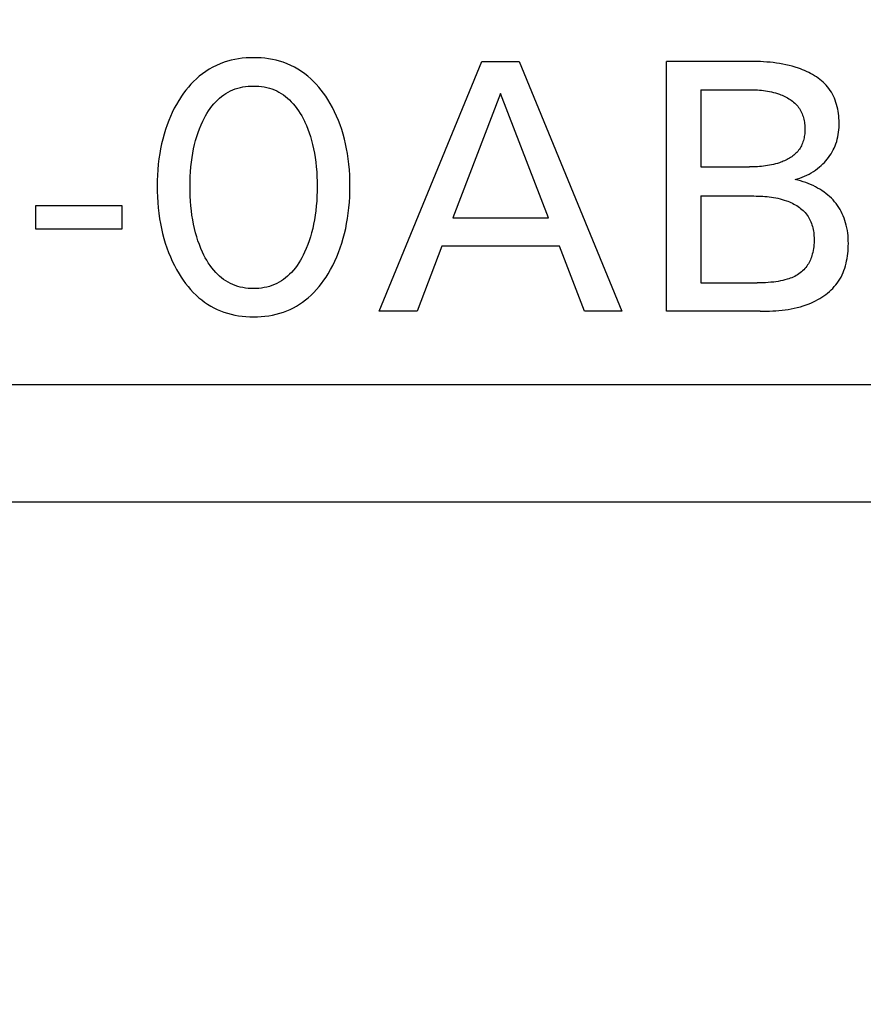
# Model space of a CAD drawing. Extents: x 0 to 841, y 0 to 594.
# Tile 59 of 65: x 315.62 to 321.35, y 547.54 to 554.24. Entities that reach past the tile are written whole.
import ezdxf
from ezdxf.enums import TextEntityAlignment as Align

# ---------------------------------------------------------------- set-up
doc = ezdxf.new("R2010")
doc.units = 0
doc.header["$LTSCALE"] = 46.255
doc.layers.add('10000_FRONT', color=7, linetype='CONTINUOUS')
doc.layers.add('10100_DIM_FRONT', color=7, linetype='CONTINUOUS')
doc.dimstyles.get("Standard").update_dxf_attribs({"dimtxt": 2.5, "dimasz": 2.5, "dimexe": 1.25, "dimexo": 0.625, "dimtad": 1, "dimcen": 2.5, "dimazin": 3, "dimtfac": 1, "dimtmove": 0, "dimatfit": 3})

# ---------------------------------------------------------------- blocks, each defined once
blk = doc.blocks.new('*D0')
at = {"layer": '10100_DIM_FRONT', "color": 7, "linetype": 'CONTINUOUS'}
for p, q in [((300.0881, 565.1891), (300.0881, 261.9906)), ((349.8381, 565.1891), (349.8381, 261.9906)), ((300.0881, 263.9906), (324.9631, 263.9906)), ((349.8381, 263.9906), (324.9631, 263.9906))]:
    blk.add_line(p, q, dxfattribs=at)
for points in [[(303.5881, 264.4906), (300.0881, 263.9906), (303.5881, 263.4906)], [(346.3381, 263.4906), (349.8381, 263.9906), (346.3381, 264.4906)]]:
    blk.add_solid(points, dxfattribs=at)
blk.add_text('49.8', height=3.5, dxfattribs=at).set_placement((323.5001, 264.8656), (333.7501, 264.8656), align=Align.FIT)

msp = doc.modelspace()

# ---------------------------------------------------------------- linework, layer by layer
at = {"layer": '10000_FRONT', "color": 7, "linetype": 'CONTINUOUS'}
for p, q in [((317.0801, 553.9726), (317.0552, 553.9671)), ((317.1053, 553.9769), (317.0801, 553.9726)), ((317.1307, 553.9803), (317.1053, 553.9769)), ((317.1562, 553.9826), (317.1307, 553.9803)), ((317.1818, 553.984), (317.1562, 553.9826)), ((317.2074, 553.9844), (317.1818, 553.984)), ((317.2331, 553.984), (317.2074, 553.9844)), ((317.2588, 553.9826), (317.2331, 553.984)), ((317.2843, 553.9803), (317.2588, 553.9826)), ((317.3098, 553.977), (317.2843, 553.9803)), ((317.335, 553.9726), (317.3098, 553.977)), ((317.36, 553.9671), (317.335, 553.9726)), ((316.9058, 553.906), (316.8824, 553.8912)), ((316.93, 553.9197), (316.9058, 553.906)), ((316.9548, 553.9321), (316.93, 553.9197)), ((316.9803, 553.9431), (316.9548, 553.9321)), ((317.0062, 553.9528), (316.9803, 553.9431)), ((317.0305, 553.9605), (317.0062, 553.9528)), ((317.0552, 553.9671), (317.0305, 553.9605)), ((317.3847, 553.9606), (317.36, 553.9671)), ((317.4091, 553.9528), (317.3847, 553.9606)), ((317.4351, 553.9431), (317.4091, 553.9528)), ((317.4605, 553.9321), (317.4351, 553.9431)), ((317.4854, 553.9197), (317.4605, 553.9321)), ((317.5095, 553.9061), (317.4854, 553.9197)), ((317.533, 553.8912), (317.5095, 553.9061)), ((318.0616, 552.2591), (318.7592, 553.9591)), ((318.7592, 553.9591), (319.0146, 553.9591)), ((319.0146, 553.9591), (319.7122, 552.2591)), ((320.017, 552.2591), (320.017, 553.9591)), ((320.5895, 553.959), (320.017, 553.9591)), ((320.6113, 553.9587), (320.5895, 553.959)), ((320.6332, 553.9582), (320.6113, 553.9587)), ((320.655, 553.9574), (320.6332, 553.9582)), ((320.6768, 553.9563), (320.655, 553.9574)), ((320.6986, 553.9548), (320.6768, 553.9563)), ((320.7204, 553.9529), (320.6986, 553.9548)), ((320.7421, 553.9507), (320.7204, 553.9529)), ((320.7638, 553.9479), (320.7421, 553.9507)), ((320.7855, 553.9447), (320.7638, 553.9479)), ((320.8071, 553.9409), (320.7855, 553.9447)), ((320.8286, 553.9366), (320.8071, 553.9409)), ((320.85, 553.9316), (320.8286, 553.9366)), ((320.8713, 553.926), (320.85, 553.9316)), ((320.8926, 553.9198), (320.8713, 553.926)), ((320.9137, 553.9128), (320.8926, 553.9198)), ((320.9279, 553.9077), (320.9137, 553.9128)), ((320.9419, 553.9022), (320.9279, 553.9077)), ((316.8182, 553.8409), (316.7994, 553.8229)), ((316.8379, 553.858), (316.8182, 553.8409)), ((316.8597, 553.8752), (316.8379, 553.858)), ((316.8824, 553.8912), (316.8597, 553.8752)), ((317.5556, 553.8752), (317.533, 553.8912)), ((317.5774, 553.858), (317.5556, 553.8752)), ((317.597, 553.8409), (317.5774, 553.858)), ((317.6158, 553.8229), (317.597, 553.8409)), ((320.9559, 553.8964), (320.9419, 553.9022)), ((320.9697, 553.8902), (320.9559, 553.8964)), ((320.9834, 553.8836), (320.9697, 553.8902)), ((320.9968, 553.8767), (320.9834, 553.8836)), ((321.01, 553.8694), (320.9968, 553.8767)), ((321.0229, 553.8617), (321.01, 553.8694)), ((321.0355, 553.8536), (321.0229, 553.8617)), ((321.0477, 553.8451), (321.0355, 553.8536)), ((321.0596, 553.8362), (321.0477, 553.8451)), ((316.7641, 553.7845), (316.7476, 553.7642)), ((316.7813, 553.8041), (316.7641, 553.7845)), ((316.7994, 553.8229), (316.7813, 553.8041)), ((317.0662, 553.765), (317.083, 553.7715)), ((317.083, 553.7715), (317.1001, 553.777)), ((317.1001, 553.777), (317.1176, 553.7816)), ((317.1176, 553.7816), (317.1352, 553.7853)), ((317.1352, 553.7853), (317.1531, 553.7881)), ((317.1531, 553.7881), (317.1711, 553.7901)), ((317.1711, 553.7901), (317.1892, 553.7913)), ((317.1892, 553.7913), (317.2074, 553.7916)), ((317.2074, 553.7916), (317.2256, 553.7913)), ((317.2256, 553.7913), (317.2437, 553.7901)), ((317.2437, 553.7901), (317.2617, 553.7881)), ((317.2617, 553.7881), (317.2796, 553.7853)), ((317.2796, 553.7853), (317.2972, 553.7816)), ((317.2972, 553.7816), (317.3147, 553.777)), ((317.3147, 553.777), (317.3318, 553.7715)), ((317.3318, 553.7715), (317.3486, 553.765)), ((317.6338, 553.8041), (317.6158, 553.8229)), ((317.651, 553.7845), (317.6338, 553.8041)), ((317.6674, 553.7642), (317.651, 553.7845)), ((321.0711, 553.8269), (321.0596, 553.8362)), ((321.0822, 553.8171), (321.0711, 553.8269)), ((321.0927, 553.807), (321.0822, 553.8171)), ((321.1028, 553.7964), (321.0927, 553.807)), ((321.1123, 553.7853), (321.1028, 553.7964)), ((321.1213, 553.7738), (321.1123, 553.7853)), ((321.1299, 553.7616), (321.1213, 553.7738)), ((316.7168, 553.722), (316.7026, 553.7001)), ((316.7318, 553.7434), (316.7168, 553.722)), ((316.7476, 553.7642), (316.7318, 553.7434)), ((316.9635, 553.6975), (316.9766, 553.7093)), ((316.9766, 553.7093), (316.9903, 553.7204)), ((316.9903, 553.7204), (317.0046, 553.7309)), ((317.0046, 553.7309), (317.0193, 553.7407)), ((317.0193, 553.7407), (317.0345, 553.7496)), ((317.0345, 553.7496), (317.0501, 553.7578)), ((317.0501, 553.7578), (317.0662, 553.765)), ((317.3486, 553.765), (317.3647, 553.7578)), ((317.3647, 553.7578), (317.3803, 553.7496)), ((317.3803, 553.7496), (317.3955, 553.7407)), ((317.3955, 553.7407), (317.4102, 553.7309)), ((317.4102, 553.7309), (317.4245, 553.7204)), ((317.4245, 553.7204), (317.4382, 553.7093)), ((317.4382, 553.7093), (317.4513, 553.6975)), ((317.6831, 553.7434), (317.6674, 553.7642)), ((317.698, 553.722), (317.6831, 553.7434)), ((317.7122, 553.7001), (317.698, 553.722)), ((318.8881, 553.7398), (318.5628, 552.8953)), ((319.2146, 552.8953), (318.8881, 553.7398)), ((320.2496, 553.7663), (320.2496, 553.241)), ((320.2496, 553.7663), (320.5813, 553.7663)), ((320.5813, 553.7663), (320.595, 553.7661)), ((320.595, 553.7661), (320.6088, 553.7658)), ((320.6088, 553.7658), (320.6225, 553.7652)), ((320.6225, 553.7652), (320.6362, 553.7645)), ((320.6362, 553.7645), (320.6499, 553.7636)), ((320.6499, 553.7636), (320.6636, 553.7624)), ((320.6636, 553.7624), (320.6772, 553.7609)), ((320.6772, 553.7609), (320.6908, 553.7591)), ((320.6908, 553.7591), (320.7044, 553.757)), ((320.7044, 553.757), (320.7179, 553.7545)), ((320.7179, 553.7545), (320.7314, 553.7517)), ((320.7314, 553.7517), (320.7448, 553.7485)), ((320.7448, 553.7485), (320.7581, 553.7449)), ((320.7581, 553.7449), (320.7713, 553.7408)), ((320.7713, 553.7408), (320.7845, 553.7362)), ((320.7845, 553.7362), (320.794, 553.7326)), ((320.794, 553.7326), (320.8034, 553.7288)), ((320.8034, 553.7288), (320.8127, 553.7246)), ((320.8127, 553.7246), (320.8218, 553.7202)), ((320.8218, 553.7202), (320.8309, 553.7156)), ((320.8309, 553.7156), (320.8398, 553.7107)), ((320.8398, 553.7107), (320.8484, 553.7054)), ((320.8484, 553.7054), (320.8569, 553.7)), ((321.1379, 553.7489), (321.1299, 553.7616)), ((321.1453, 553.7357), (321.1379, 553.7489)), ((321.1521, 553.7222), (321.1453, 553.7357)), ((321.1583, 553.7084), (321.1521, 553.7222)), ((321.1639, 553.6942), (321.1583, 553.7084)), ((316.668, 553.6398), (316.6544, 553.6124)), ((316.6827, 553.6668), (316.668, 553.6398)), ((316.6983, 553.6932), (316.6827, 553.6668)), ((316.7026, 553.7001), (316.6983, 553.6932)), ((316.9009, 553.6222), (316.9123, 553.6387)), ((316.9123, 553.6387), (316.9244, 553.6548)), ((316.9244, 553.6548), (316.9373, 553.6703)), ((316.9373, 553.6703), (316.9509, 553.6851)), ((316.9509, 553.6851), (316.9635, 553.6975)), ((317.4513, 553.6975), (317.4639, 553.6851)), ((317.4639, 553.6851), (317.4775, 553.6703)), ((317.4775, 553.6703), (317.4904, 553.6548)), ((317.4904, 553.6548), (317.5025, 553.6387)), ((317.5025, 553.6387), (317.5139, 553.6222)), ((317.7287, 553.6726), (317.7122, 553.7001)), ((317.7442, 553.6446), (317.7287, 553.6726)), ((317.7587, 553.616), (317.7442, 553.6446)), ((320.8569, 553.7), (320.8652, 553.6942)), ((320.8652, 553.6942), (320.8732, 553.6882)), ((320.8732, 553.6882), (320.8809, 553.6818)), ((320.8809, 553.6818), (320.8883, 553.6752)), ((320.8883, 553.6752), (320.8955, 553.6683)), ((320.8955, 553.6683), (320.9022, 553.6611)), ((320.9022, 553.6611), (320.9086, 553.6536)), ((320.9086, 553.6536), (320.9146, 553.6459)), ((320.9146, 553.6459), (320.9202, 553.6379)), ((320.9202, 553.6379), (320.9253, 553.6296)), ((321.1689, 553.6797), (321.1639, 553.6942)), ((321.1734, 553.665), (321.1689, 553.6797)), ((321.1774, 553.6501), (321.1734, 553.665)), ((321.1808, 553.635), (321.1774, 553.6501)), ((316.6416, 553.5845), (316.6298, 553.5563)), ((316.6544, 553.6124), (316.6416, 553.5845)), ((316.8616, 553.5519), (316.8706, 553.5699)), ((316.8706, 553.5699), (316.8801, 553.5877)), ((316.8801, 553.5877), (316.8902, 553.6051)), ((316.8902, 553.6051), (316.9009, 553.6222)), ((317.5139, 553.6222), (317.5246, 553.6051)), ((317.5246, 553.6051), (317.5347, 553.5877)), ((317.5347, 553.5877), (317.5442, 553.5699)), ((317.5442, 553.5699), (317.5532, 553.5519)), ((317.7721, 553.587), (317.7587, 553.616)), ((317.7845, 553.5575), (317.7721, 553.587)), ((320.9253, 553.6296), (320.9301, 553.6211)), ((320.9301, 553.6211), (320.9344, 553.6123)), ((320.9344, 553.6123), (320.9384, 553.6033)), ((320.9384, 553.6033), (320.942, 553.5941)), ((320.942, 553.5941), (320.9452, 553.5848)), ((320.9452, 553.5848), (320.9481, 553.5752)), ((320.9481, 553.5752), (320.9505, 553.5656)), ((321.1836, 553.6197), (321.1808, 553.635)), ((321.186, 553.6043), (321.1836, 553.6197)), ((321.1879, 553.5889), (321.186, 553.6043)), ((321.1892, 553.5733), (321.1879, 553.5889)), ((321.1901, 553.5578), (321.1892, 553.5733)), ((316.6189, 553.5277), (316.6079, 553.4957)), ((316.6298, 553.5563), (316.6189, 553.5277)), ((316.8396, 553.5009), (316.8501, 553.5266)), ((316.8501, 553.5266), (316.8616, 553.5519)), ((317.5532, 553.5519), (317.5557, 553.5465)), ((317.5557, 553.5465), (317.5666, 553.5222)), ((317.5666, 553.5222), (317.5765, 553.4975)), ((317.7959, 553.5277), (317.7845, 553.5575)), ((317.8069, 553.4957), (317.7959, 553.5277)), ((320.9505, 553.5656), (320.9527, 553.5558)), ((320.9527, 553.5558), (320.9544, 553.5458)), ((320.9544, 553.5458), (320.9558, 553.5358)), ((320.9558, 553.5358), (320.9569, 553.5258)), ((320.9569, 553.5258), (320.9576, 553.5156)), ((320.9576, 553.5156), (320.958, 553.5054)), ((320.958, 553.5054), (320.958, 553.4953)), ((321.1887, 553.4933), (321.1898, 553.5095)), ((321.1898, 553.5095), (321.1905, 553.5259)), ((321.1905, 553.5422), (321.1901, 553.5578)), ((321.1905, 553.5259), (321.1905, 553.5422)), ((316.5981, 553.4634), (316.5892, 553.4309)), ((316.6079, 553.4957), (316.5981, 553.4634)), ((316.8134, 553.4219), (316.8213, 553.4485)), ((316.8213, 553.4485), (316.83, 553.4748)), ((316.83, 553.4748), (316.8396, 553.5009)), ((317.5765, 553.4975), (317.5856, 553.4726)), ((317.5856, 553.4726), (317.5939, 553.4474)), ((317.5939, 553.4474), (317.6014, 553.4219)), ((317.8167, 553.4635), (317.8069, 553.4957)), ((317.8256, 553.4309), (317.8167, 553.4635)), ((320.9518, 553.4383), (320.9496, 553.4291)), ((320.9536, 553.4476), (320.9518, 553.4383)), ((320.9551, 553.457), (320.9536, 553.4476)), ((320.9563, 553.4665), (320.9551, 553.457)), ((320.9572, 553.4761), (320.9563, 553.4665)), ((320.9577, 553.4857), (320.9572, 553.4761)), ((320.958, 553.4953), (320.9577, 553.4857)), ((321.1781, 553.4298), (321.1817, 553.4454)), ((321.1817, 553.4454), (321.1846, 553.4612)), ((321.1846, 553.4612), (321.1869, 553.4772)), ((321.1869, 553.4772), (321.1887, 553.4933)), ((316.5814, 553.398), (316.5746, 553.3649)), ((316.5892, 553.4309), (316.5814, 553.398)), ((316.7992, 553.3635), (316.8059, 553.3928)), ((316.8059, 553.3928), (316.8134, 553.4219)), ((317.6014, 553.4219), (317.6089, 553.3928)), ((317.6089, 553.3928), (317.6156, 553.3635)), ((317.8334, 553.398), (317.8256, 553.4309)), ((317.8402, 553.3649), (317.8334, 553.398)), ((320.9249, 553.3691), (320.92, 553.3614)), ((320.9295, 553.3771), (320.9249, 553.3691)), ((320.9337, 553.3852), (320.9295, 553.3771)), ((320.9376, 553.3936), (320.9337, 553.3852)), ((320.9411, 553.4022), (320.9376, 553.3936)), ((320.9443, 553.411), (320.9411, 553.4022)), ((320.9471, 553.42), (320.9443, 553.411)), ((320.9496, 553.4291), (320.9471, 553.42)), ((321.1507, 553.3564), (321.1572, 553.3697)), ((321.1572, 553.3697), (321.1635, 553.3843)), ((321.1635, 553.3843), (321.169, 553.3992)), ((321.169, 553.3992), (321.1739, 553.4144)), ((321.1739, 553.4144), (321.1781, 553.4298)), ((316.5687, 553.3317), (316.5634, 553.2953)), ((316.5746, 553.3649), (316.5687, 553.3317)), ((316.7845, 553.2745), (316.7886, 553.3043)), ((316.7886, 553.3043), (316.7935, 553.334)), ((316.7935, 553.334), (316.7992, 553.3635)), ((317.6156, 553.3635), (317.6213, 553.334)), ((317.6213, 553.334), (317.6262, 553.3043)), ((317.6262, 553.3043), (317.6303, 553.2745)), ((317.8461, 553.3317), (317.8402, 553.3649)), ((317.8514, 553.2953), (317.8461, 553.3317)), ((320.8607, 553.3053), (320.8528, 553.3003)), ((320.8684, 553.3104), (320.8607, 553.3053)), ((320.8758, 553.3159), (320.8684, 553.3104)), ((320.8831, 553.3216), (320.8758, 553.3159)), ((320.89, 553.3275), (320.8831, 553.3216)), ((320.8966, 553.3337), (320.89, 553.3275)), ((320.903, 553.3402), (320.8966, 553.3337)), ((320.909, 553.347), (320.903, 553.3402)), ((320.9146, 553.354), (320.909, 553.347)), ((320.92, 553.3614), (320.9146, 553.354)), ((321.11, 553.2943), (321.1192, 553.3061)), ((321.1192, 553.3061), (321.1279, 553.3182)), ((321.1279, 553.3182), (321.1361, 553.3306)), ((321.1361, 553.3306), (321.1437, 553.3433)), ((321.1437, 553.3433), (321.1507, 553.3564)), ((316.5592, 553.2588), (316.556, 553.2223)), ((316.5634, 553.2953), (316.5592, 553.2588)), ((316.7782, 553.2087), (316.7809, 553.2417)), ((316.7809, 553.2417), (316.7845, 553.2745)), ((317.6303, 553.2745), (317.6339, 553.2417)), ((317.6339, 553.2417), (317.6366, 553.2087)), ((317.8556, 553.2588), (317.8514, 553.2953)), ((317.8588, 553.2223), (317.8556, 553.2588)), ((320.2496, 553.241), (320.5813, 553.2411)), ((320.595, 553.2413), (320.5813, 553.2411)), ((320.6087, 553.2416), (320.595, 553.2413)), ((320.6223, 553.2421), (320.6087, 553.2416)), ((320.636, 553.2428), (320.6223, 553.2421)), ((320.6496, 553.2437), (320.636, 553.2428)), ((320.6633, 553.2448), (320.6496, 553.2437)), ((320.6769, 553.2462), (320.6633, 553.2448)), ((320.6905, 553.2478), (320.6769, 553.2462)), ((320.704, 553.2498), (320.6905, 553.2478)), ((320.7176, 553.2521), (320.704, 553.2498)), ((320.731, 553.2548), (320.7176, 553.2521)), ((320.7445, 553.2578), (320.731, 553.2548)), ((320.7579, 553.2612), (320.7445, 553.2578)), ((320.7712, 553.265), (320.7579, 553.2612)), ((320.7845, 553.2693), (320.7712, 553.265)), ((320.7933, 553.2724), (320.7845, 553.2693)), ((320.8021, 553.2757), (320.7933, 553.2724)), ((320.8109, 553.2793), (320.8021, 553.2757)), ((320.8195, 553.283), (320.8109, 553.2793)), ((320.8281, 553.287), (320.8195, 553.283)), ((320.8365, 553.2912), (320.8281, 553.287)), ((320.8447, 553.2956), (320.8365, 553.2912)), ((320.8528, 553.3003), (320.8447, 553.2956)), ((321.0437, 553.2299), (321.0572, 553.2408)), ((321.0572, 553.2408), (321.0686, 553.2507)), ((321.0686, 553.2507), (321.0796, 553.261)), ((321.0796, 553.261), (321.0901, 553.2717)), ((321.0901, 553.2717), (321.1003, 553.2828)), ((321.1003, 553.2828), (321.11, 553.2943)), ((316.5537, 553.1856), (316.5524, 553.1489)), ((316.556, 553.2223), (316.5537, 553.1856)), ((316.7752, 553.1428), (316.7763, 553.1758)), ((316.7763, 553.1758), (316.7782, 553.2087)), ((317.6366, 553.2087), (317.6385, 553.1758)), ((317.6385, 553.1758), (317.6396, 553.1428)), ((317.8611, 553.1856), (317.8588, 553.2223)), ((317.8624, 553.1489), (317.8611, 553.1856)), ((320.923, 553.1649), (320.939, 553.1707)), ((320.939, 553.1707), (320.9548, 553.1772)), ((320.9548, 553.1772), (320.9704, 553.1844)), ((320.9704, 553.1844), (320.9857, 553.1922)), ((320.9857, 553.1922), (321.0007, 553.2007)), ((321.0007, 553.2007), (321.0154, 553.2098)), ((321.0154, 553.2098), (321.0298, 553.2196)), ((321.0298, 553.2196), (321.0437, 553.2299)), ((316.5524, 553.1489), (316.552, 553.1121)), ((316.552, 553.1121), (316.5524, 553.0748)), ((316.7749, 553.1097), (316.7752, 553.1428)), ((316.7752, 553.0762), (316.7749, 553.1097)), ((317.6396, 553.1428), (317.6399, 553.1097)), ((317.6399, 553.1097), (317.6396, 553.0762)), ((317.8628, 553.1121), (317.8624, 553.1489)), ((317.8624, 553.0749), (317.8628, 553.1121)), ((320.8905, 553.1555), (320.9068, 553.1598)), ((320.9089, 553.151), (320.8905, 553.1555)), ((320.9068, 553.1598), (320.923, 553.1649)), ((320.9272, 553.146), (320.9089, 553.151)), ((320.9454, 553.1404), (320.9272, 553.146)), ((320.9634, 553.1342), (320.9454, 553.1404)), ((320.9802, 553.1279), (320.9634, 553.1342)), ((320.9968, 553.121), (320.9802, 553.1279)), ((321.0131, 553.1136), (320.9968, 553.121)), ((321.0292, 553.1057), (321.0131, 553.1136)), ((321.0444, 553.0976), (321.0292, 553.1057)), ((316.5524, 553.0748), (316.5536, 553.0374)), ((316.5536, 553.0374), (316.5558, 553.0001)), ((316.7763, 553.0427), (316.7752, 553.0762)), ((316.7781, 553.0092), (316.7763, 553.0427)), ((317.6385, 553.0427), (317.6367, 553.0092)), ((317.6396, 553.0762), (317.6385, 553.0427)), ((317.8589, 553.0004), (317.8611, 553.0376)), ((317.8611, 553.0376), (317.8624, 553.0749)), ((320.2496, 553.0435), (320.2496, 552.4519)), ((320.2496, 553.0435), (320.6114, 553.0434)), ((320.6114, 553.0434), (320.6263, 553.0432)), ((320.6263, 553.0432), (320.6412, 553.0428)), ((320.6412, 553.0428), (320.6561, 553.0422)), ((320.6561, 553.0422), (320.671, 553.0414)), ((320.671, 553.0414), (320.6858, 553.0404)), ((320.6858, 553.0404), (320.7007, 553.0391)), ((320.7007, 553.0391), (320.7155, 553.0375)), ((320.7155, 553.0375), (320.7303, 553.0356)), ((320.7303, 553.0356), (320.745, 553.0333)), ((321.0593, 553.0889), (321.0444, 553.0976)), ((321.0739, 553.0797), (321.0593, 553.0889)), ((321.0881, 553.07), (321.0739, 553.0797)), ((321.1011, 553.0602), (321.0881, 553.07)), ((321.1138, 553.05), (321.1011, 553.0602)), ((321.126, 553.0393), (321.1138, 553.05)), ((321.1378, 553.0281), (321.126, 553.0393)), ((315.7267, 552.8181), (315.7267, 552.9784)), ((315.7267, 552.9784), (316.3122, 552.9784)), ((316.3122, 552.9784), (316.3122, 552.8181)), ((316.5558, 553.0001), (316.559, 552.9629)), ((316.7808, 552.9758), (316.7781, 553.0092)), ((316.7844, 552.9425), (316.7808, 552.9758)), ((317.634, 552.9758), (317.6304, 552.9425)), ((317.6367, 553.0092), (317.634, 552.9758)), ((317.8558, 552.9633), (317.8589, 553.0004)), ((320.745, 553.0333), (320.7597, 553.0306)), ((320.7597, 553.0306), (320.7743, 553.0276)), ((320.7743, 553.0276), (320.7889, 553.0241)), ((320.7889, 553.0241), (320.8034, 553.0202)), ((320.8034, 553.0202), (320.8178, 553.0158)), ((320.8178, 553.0158), (320.8322, 553.0109)), ((320.8322, 553.0109), (320.8425, 553.0071)), ((320.8425, 553.0071), (320.8527, 553.0029)), ((320.8527, 553.0029), (320.8628, 552.9985)), ((320.8628, 552.9985), (320.8728, 552.9938)), ((320.8728, 552.9938), (320.8827, 552.9888)), ((320.8827, 552.9888), (320.8924, 552.9835)), ((320.8924, 552.9835), (320.9018, 552.9779)), ((320.9018, 552.9779), (320.9111, 552.972)), ((320.9111, 552.972), (320.9201, 552.9658)), ((321.1491, 553.0164), (321.1378, 553.0281)), ((321.1599, 553.0042), (321.1491, 553.0164)), ((321.1702, 552.9916), (321.1599, 553.0042)), ((321.1798, 552.9785), (321.1702, 552.9916)), ((321.1888, 552.965), (321.1798, 552.9785)), ((316.559, 552.9629), (316.5632, 552.9258)), ((316.5632, 552.9258), (316.5684, 552.8888)), ((316.7884, 552.9123), (316.7844, 552.9425)), ((316.7932, 552.8821), (316.7884, 552.9123)), ((317.6264, 552.9123), (317.6216, 552.8821)), ((317.6304, 552.9425), (317.6264, 552.9123)), ((317.8464, 552.8894), (317.8516, 552.9263)), ((317.8516, 552.9263), (317.8558, 552.9633)), ((320.9201, 552.9658), (320.9288, 552.9593)), ((320.9288, 552.9593), (320.9371, 552.9524)), ((320.9371, 552.9524), (320.9452, 552.9453)), ((320.9452, 552.9453), (320.9529, 552.9378)), ((320.9529, 552.9378), (320.9602, 552.93)), ((320.9602, 552.93), (320.9671, 552.9218)), ((320.9671, 552.9218), (320.9735, 552.9133)), ((320.9735, 552.9133), (320.9794, 552.9046)), ((320.9794, 552.9046), (320.9849, 552.8956)), ((321.1972, 552.9512), (321.1888, 552.965)), ((321.205, 552.9369), (321.1972, 552.9512)), ((321.2122, 552.9224), (321.205, 552.9369)), ((321.2188, 552.9075), (321.2122, 552.9224)), ((321.2247, 552.8924), (321.2188, 552.9075)), ((316.5684, 552.8888), (316.5742, 552.8551)), ((316.5742, 552.8551), (316.5809, 552.8215)), ((316.7989, 552.8521), (316.7932, 552.8821)), ((316.8054, 552.8223), (316.7989, 552.8521)), ((317.6159, 552.8521), (317.6094, 552.8223)), ((317.6216, 552.8821), (317.6159, 552.8521)), ((317.8339, 552.822), (317.8406, 552.8556)), ((317.8406, 552.8556), (317.8464, 552.8894)), ((318.5628, 552.8953), (319.2146, 552.8953)), ((320.9849, 552.8956), (320.9899, 552.8864)), ((320.9899, 552.8864), (320.9945, 552.8768)), ((320.9945, 552.8768), (320.9987, 552.867)), ((320.9987, 552.867), (321.0025, 552.857)), ((321.0025, 552.857), (321.0059, 552.8468)), ((321.0059, 552.8468), (321.0089, 552.8365)), ((321.0089, 552.8365), (321.0116, 552.826)), ((321.2301, 552.8771), (321.2247, 552.8924)), ((321.2348, 552.8617), (321.2301, 552.8771)), ((321.2394, 552.8443), (321.2348, 552.8617)), ((321.2433, 552.8269), (321.2394, 552.8443)), ((316.3122, 552.8181), (315.7267, 552.8181)), ((316.5809, 552.8215), (316.5886, 552.7881)), ((316.5886, 552.7881), (316.5973, 552.755)), ((316.8129, 552.7927), (316.8054, 552.8223)), ((316.8206, 552.7657), (316.8129, 552.7927)), ((316.8292, 552.7388), (316.8206, 552.7657)), ((317.5942, 552.7657), (317.5856, 552.7388)), ((317.6019, 552.7927), (317.5942, 552.7657)), ((317.6094, 552.8223), (317.6019, 552.7927)), ((317.8175, 552.7555), (317.8262, 552.7886)), ((317.8262, 552.7886), (317.8339, 552.822)), ((321.0116, 552.826), (321.0138, 552.8154)), ((321.0138, 552.8154), (321.0158, 552.8047)), ((321.0158, 552.8047), (321.0174, 552.794)), ((321.0174, 552.794), (321.0187, 552.7831)), ((321.0187, 552.7831), (321.0196, 552.7723)), ((321.0196, 552.7723), (321.0203, 552.7615)), ((321.2464, 552.8092), (321.2433, 552.8269)), ((321.249, 552.7915), (321.2464, 552.8092)), ((321.2509, 552.7736), (321.249, 552.7915)), ((321.2522, 552.7556), (321.2509, 552.7736)), ((316.5973, 552.755), (316.607, 552.7221)), ((316.607, 552.7221), (316.6178, 552.6896)), ((316.8386, 552.7123), (316.8292, 552.7388)), ((316.849, 552.6861), (316.8386, 552.7123)), ((317.5761, 552.7123), (317.5658, 552.6861)), ((317.5856, 552.7388), (317.5761, 552.7123)), ((317.797, 552.6902), (317.8077, 552.7227)), ((317.8077, 552.7227), (317.8175, 552.7555)), ((318.4881, 552.7025), (318.3194, 552.2591)), ((319.2881, 552.7025), (318.4881, 552.7025)), ((319.4592, 552.2591), (319.2881, 552.7025)), ((321.0195, 552.7112), (321.0182, 552.6982)), ((321.0203, 552.7243), (321.0195, 552.7112)), ((321.0203, 552.7615), (321.0207, 552.7507)), ((321.0207, 552.7374), (321.0203, 552.7243)), ((321.0207, 552.7507), (321.0207, 552.7374)), ((321.2529, 552.7376), (321.2522, 552.7556)), ((321.2523, 552.6856), (321.253, 552.7025)), ((321.2532, 552.7194), (321.2529, 552.7376)), ((321.253, 552.7025), (321.2532, 552.7194)), ((316.6178, 552.6896), (316.629, 552.6594)), ((316.629, 552.6594), (316.6412, 552.6295)), ((316.8604, 552.6603), (316.849, 552.6861)), ((316.8693, 552.6418), (316.8604, 552.6603)), ((316.8788, 552.6235), (316.8693, 552.6418)), ((317.5455, 552.6418), (317.536, 552.6235)), ((317.5544, 552.6603), (317.5455, 552.6418)), ((317.5658, 552.6861), (317.5544, 552.6603)), ((317.7736, 552.6298), (317.7858, 552.6598)), ((317.7858, 552.6598), (317.797, 552.6902)), ((321.0052, 552.6375), (321.0021, 552.628)), ((321.0081, 552.6471), (321.0052, 552.6375)), ((321.0113, 552.6597), (321.0081, 552.6471)), ((321.0141, 552.6724), (321.0113, 552.6597)), ((321.0164, 552.6853), (321.0141, 552.6724)), ((321.0182, 552.6982), (321.0164, 552.6853)), ((321.2449, 552.6184), (321.2475, 552.6351)), ((321.2475, 552.6351), (321.2496, 552.6519)), ((321.2496, 552.6519), (321.2512, 552.6688)), ((321.2512, 552.6688), (321.2523, 552.6856)), ((316.6412, 552.6295), (316.6544, 552.6)), ((316.6544, 552.6), (316.6686, 552.571)), ((316.6686, 552.571), (316.6839, 552.5425)), ((316.8889, 552.6056), (316.8788, 552.6235)), ((316.8996, 552.588), (316.8889, 552.6056)), ((316.9111, 552.571), (316.8996, 552.588)), ((316.9232, 552.5544), (316.9111, 552.571)), ((317.5037, 552.571), (317.4916, 552.5544)), ((317.5152, 552.588), (317.5037, 552.571)), ((317.5259, 552.6056), (317.5152, 552.588)), ((317.536, 552.6235), (317.5259, 552.6056)), ((317.7309, 552.5426), (317.7462, 552.5712)), ((317.7462, 552.5712), (317.7604, 552.6003)), ((317.7604, 552.6003), (317.7736, 552.6298)), ((320.9703, 552.5659), (320.9638, 552.5573)), ((320.9759, 552.5742), (320.9703, 552.5659)), ((320.9812, 552.5827), (320.9759, 552.5742)), ((320.9861, 552.5914), (320.9812, 552.5827)), ((320.9906, 552.6003), (320.9861, 552.5914)), ((320.9947, 552.6094), (320.9906, 552.6003)), ((320.9986, 552.6187), (320.9947, 552.6094)), ((321.0021, 552.628), (320.9986, 552.6187)), ((321.229, 552.5531), (321.2339, 552.5691)), ((321.2339, 552.5691), (321.2381, 552.5853)), ((321.2381, 552.5853), (321.2418, 552.6018)), ((321.2418, 552.6018), (321.2449, 552.6184)), ((316.6839, 552.5425), (316.7002, 552.5145)), ((316.7002, 552.5145), (316.7144, 552.492)), ((316.9361, 552.5384), (316.9232, 552.5544)), ((316.9498, 552.5231), (316.9361, 552.5384)), ((316.9624, 552.5104), (316.9498, 552.5231)), ((316.9756, 552.4983), (316.9624, 552.5104)), ((316.9893, 552.4868), (316.9756, 552.4983)), ((317.4392, 552.4983), (317.4255, 552.4868)), ((317.4524, 552.5104), (317.4392, 552.4983)), ((317.465, 552.5231), (317.4524, 552.5104)), ((317.4787, 552.5384), (317.465, 552.5231)), ((317.4916, 552.5544), (317.4787, 552.5384)), ((317.7005, 552.492), (317.7146, 552.5145)), ((317.7146, 552.5145), (317.7309, 552.5426)), ((320.8979, 552.5017), (320.8882, 552.4966)), ((320.9074, 552.5073), (320.8979, 552.5017)), ((320.9164, 552.5132), (320.9074, 552.5073)), ((320.9252, 552.5196), (320.9164, 552.5132)), ((320.9336, 552.5264), (320.9252, 552.5196)), ((320.9417, 552.5335), (320.9336, 552.5264)), ((320.9495, 552.5411), (320.9417, 552.5335)), ((320.9568, 552.549), (320.9495, 552.5411)), ((320.9638, 552.5573), (320.9568, 552.549)), ((321.2035, 552.492), (321.2108, 552.5067)), ((321.2108, 552.5067), (321.2175, 552.5219)), ((321.2175, 552.5219), (321.2236, 552.5373)), ((321.2236, 552.5373), (321.229, 552.5531)), ((316.7144, 552.492), (316.7293, 552.4699)), ((316.7293, 552.4699), (316.7451, 552.4483)), ((316.7451, 552.4483), (316.7616, 552.4274)), ((317.0036, 552.476), (316.9893, 552.4868)), ((317.0183, 552.4659), (317.0036, 552.476)), ((317.0336, 552.4567), (317.0183, 552.4659)), ((317.0493, 552.4483), (317.0336, 552.4567)), ((317.0655, 552.4408), (317.0493, 552.4483)), ((317.0823, 552.4341), (317.0655, 552.4408)), ((317.0995, 552.4285), (317.0823, 552.4341)), ((317.3325, 552.4341), (317.3153, 552.4285)), ((317.3493, 552.4408), (317.3325, 552.4341)), ((317.3654, 552.4483), (317.3493, 552.4408)), ((317.3812, 552.4567), (317.3654, 552.4483)), ((317.3964, 552.4659), (317.3812, 552.4567)), ((317.4112, 552.476), (317.3964, 552.4659)), ((317.4255, 552.4868), (317.4112, 552.476)), ((317.6535, 552.4274), (317.6699, 552.4484)), ((317.6699, 552.4484), (317.6856, 552.4699)), ((317.6856, 552.4699), (317.7005, 552.492)), ((320.2496, 552.4519), (320.6339, 552.4519)), ((320.6526, 552.452), (320.6339, 552.4519)), ((320.6712, 552.4525), (320.6526, 552.452)), ((320.6899, 552.4533), (320.6712, 552.4525)), ((320.7085, 552.4544), (320.6899, 552.4533)), ((320.7271, 552.456), (320.7085, 552.4544)), ((320.7457, 552.458), (320.7271, 552.456)), ((320.7611, 552.4601), (320.7457, 552.458)), ((320.7764, 552.4625), (320.7611, 552.4601)), ((320.7917, 552.4653), (320.7764, 552.4625)), ((320.8068, 552.4685), (320.7917, 552.4653)), ((320.8219, 552.4723), (320.8068, 552.4685)), ((320.8368, 552.4765), (320.8219, 552.4723)), ((320.8474, 552.4799), (320.8368, 552.4765)), ((320.8578, 552.4835), (320.8474, 552.4799)), ((320.8681, 552.4875), (320.8578, 552.4835)), ((320.8782, 552.4918), (320.8681, 552.4875)), ((320.8882, 552.4966), (320.8782, 552.4918)), ((321.1578, 552.4264), (321.168, 552.4384)), ((321.168, 552.4384), (321.1776, 552.4508)), ((321.1776, 552.4508), (321.1866, 552.4637)), ((321.1866, 552.4637), (321.1954, 552.4776)), ((321.1954, 552.4776), (321.2035, 552.492)), ((316.7616, 552.4274), (316.7789, 552.4072)), ((316.7789, 552.4072), (316.797, 552.3877)), ((316.797, 552.3877), (316.8159, 552.369)), ((316.8159, 552.369), (316.8358, 552.3512)), ((317.117, 552.4237), (317.0995, 552.4285)), ((317.1348, 552.4199), (317.117, 552.4237)), ((317.1528, 552.417), (317.1348, 552.4199)), ((317.1709, 552.4149), (317.1528, 552.417)), ((317.1891, 552.4137), (317.1709, 552.4149)), ((317.2074, 552.4133), (317.1891, 552.4137)), ((317.2257, 552.4137), (317.2074, 552.4133)), ((317.2439, 552.4149), (317.2257, 552.4137)), ((317.262, 552.417), (317.2439, 552.4149)), ((317.28, 552.4199), (317.262, 552.417)), ((317.2977, 552.4237), (317.28, 552.4199)), ((317.3153, 552.4285), (317.2977, 552.4237)), ((317.5796, 552.3512), (317.5993, 552.369)), ((317.5993, 552.369), (317.6182, 552.3877)), ((317.6182, 552.3877), (317.6363, 552.4072)), ((317.6363, 552.4072), (317.6535, 552.4274)), ((321.0861, 552.3635), (321.0992, 552.3729)), ((321.0992, 552.3729), (321.1118, 552.3827)), ((321.1118, 552.3827), (321.124, 552.393)), ((321.124, 552.393), (321.1358, 552.4037)), ((321.1358, 552.4037), (321.1471, 552.4148)), ((321.1471, 552.4148), (321.1578, 552.4264)), ((316.8358, 552.3512), (316.8548, 552.3357)), ((316.8548, 552.3357), (316.8745, 552.3211)), ((316.8745, 552.3211), (316.8949, 552.3073)), ((316.8949, 552.3073), (316.9159, 552.2945)), ((317.4995, 552.2944), (317.5205, 552.3073)), ((317.5205, 552.3073), (317.5408, 552.321)), ((317.5408, 552.321), (317.5605, 552.3357)), ((317.5605, 552.3357), (317.5796, 552.3512)), ((320.947, 552.2957), (320.9671, 552.3026)), ((320.9671, 552.3026), (320.987, 552.3103)), ((320.987, 552.3103), (321.0018, 552.3165)), ((321.0018, 552.3165), (321.0164, 552.3232)), ((321.0164, 552.3232), (321.0309, 552.3304)), ((321.0309, 552.3304), (321.0451, 552.338)), ((321.0451, 552.338), (321.0591, 552.346)), ((321.0591, 552.346), (321.0728, 552.3545)), ((321.0728, 552.3545), (321.0861, 552.3635)), ((316.9159, 552.2945), (316.9374, 552.2826)), ((316.9374, 552.2826), (316.9594, 552.2718)), ((316.9594, 552.2718), (316.9819, 552.262)), ((316.9819, 552.262), (317.0049, 552.2532)), ((317.0049, 552.2532), (317.0293, 552.2452)), ((317.0293, 552.2452), (317.0541, 552.2385)), ((317.0541, 552.2385), (317.0792, 552.2328)), ((317.0792, 552.2328), (317.1045, 552.2283)), ((317.3105, 552.2283), (317.3359, 552.2328)), ((317.3359, 552.2328), (317.3611, 552.2384)), ((317.3611, 552.2384), (317.386, 552.2452)), ((317.386, 552.2452), (317.4105, 552.2532)), ((317.4105, 552.2532), (317.4334, 552.2619)), ((317.4334, 552.2619), (317.4559, 552.2717)), ((317.4559, 552.2717), (317.4779, 552.2826)), ((317.4779, 552.2826), (317.4995, 552.2944)), ((318.3194, 552.2591), (318.0616, 552.2591)), ((319.7122, 552.2591), (319.4592, 552.2591)), ((320.6544, 552.2591), (320.017, 552.2591)), ((320.6544, 552.2591), (320.6754, 552.2592)), ((320.6754, 552.2592), (320.6966, 552.2595)), ((320.6966, 552.2595), (320.7177, 552.2601)), ((320.7177, 552.2601), (320.7388, 552.2611)), ((320.7388, 552.2611), (320.7599, 552.2623)), ((320.7599, 552.2623), (320.781, 552.264)), ((320.781, 552.264), (320.8021, 552.266)), ((320.8021, 552.266), (320.8231, 552.2686)), ((320.8231, 552.2686), (320.844, 552.2716)), ((320.844, 552.2716), (320.8649, 552.2752)), ((320.8649, 552.2752), (320.8856, 552.2793)), ((320.8856, 552.2793), (320.9062, 552.2841)), ((320.9062, 552.2841), (320.9267, 552.2896)), ((320.9267, 552.2896), (320.947, 552.2957)), ((317.1045, 552.2283), (317.1301, 552.2249)), ((317.1301, 552.2249), (317.1558, 552.2225)), ((317.1558, 552.2225), (317.1816, 552.221)), ((317.1816, 552.221), (317.2074, 552.2206)), ((317.2074, 552.2206), (317.2333, 552.221)), ((317.2333, 552.221), (317.2592, 552.2224)), ((317.2592, 552.2224), (317.2849, 552.2248)), ((317.2849, 552.2248), (317.3105, 552.2283)), ((348.8381, 551.7591), (301.0881, 551.7591)), ((348.8381, 550.9591), (301.0881, 550.9591))]:
    msp.add_line(p, q, dxfattribs=at)

# ---------------------------------------------------------------- dimensions: what is measured, and where the dimension line sits
at = {"layer": '10100_DIM_FRONT', "color": 7, "linetype": 'CONTINUOUS'}
dim = msp.add_linear_dim(base=(349.8381, 263.9906), p1=(300.0881, 565.1891), p2=(349.8381, 565.1891), dimstyle='Standard', dxfattribs=at)
dim.commit()
dim.dimension.update_dxf_attribs({"geometry": '*D0', "text_midpoint": (328.6251, 266.6156), "dimtype": 128})

doc.saveas('drawing.dxf')
